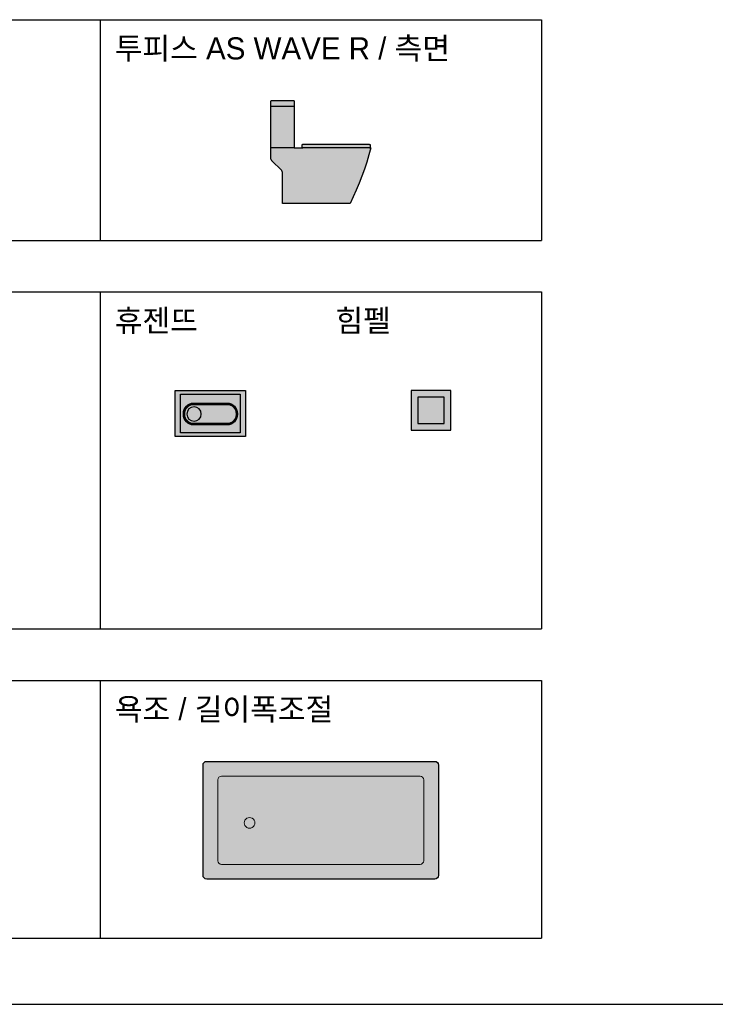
# Model space of a CAD drawing. Header units: millimetres. Extents: x 488786 to 747986, y 25193 to 95000.
# Tile 20 of 127: x 548954 to 553682, y 70628 to 77320. Entities that reach past the tile are written whole.
import ezdxf

# ---------------------------------------------------------------- set-up
doc = ezdxf.new("R2010")
doc.units = ezdxf.units.MM
for name, color, linetype in [('10. ETC', 251, 'Continuous'), ('13. TXT2', 43, 'Continuous'), ('25. 255', 255, 'Continuous'), ('6. FUR1', 181, 'Continuous')]:
    doc.layers.add(name, color=color, linetype=linetype)
doc.layers.add('7. FUR2', color=241, linetype='Continuous', lineweight=5)
doc.styles.add('YUHIHA_TEXT', font='Pretendard-Regular.ttf')

# ---------------------------------------------------------------- blocks, each defined once
blk = doc.blocks.new('YUHIHA_Sanitary_Toilet_TwoPiece_B_Side_Geometry')
at = {"layer": '25. 255'}
blk.add_hatch(color=256, dxfattribs=at).paths.add_polyline_path([(216.7, 380.2), (215, 381), (214, 382), (213.2, 383.7), (213, 398), (213.4, 399.9), (214.5, 401.5), (216.1, 402.6), (218, 403), (671, 403), (672.3, 402.8), (674, 402), (675, 401), (675.8, 399.3), (676, 385), (675.6, 383.1), (674.5, 381.5), (672.9, 380.4), (671, 380), (680, 380), (666.8, 331), (652.3, 282.3), (636.6, 234.1), (619.6, 186.3), (601.3, 139), (581.8, 92.1), (561, 45.8), (539, 0), (80, 0), (80, 207.6), (79.9, 210.6), (79.4, 213.5), (78.7, 216.3), (76.5, 221.7), (75, 224.3), (73.2, 226.6), (8.8, 291.3), (6.8, 293.5), (3.5, 298.3), (1.3, 303.7), (0.6, 306.6), (0, 312.5), (0, 380), (0, 660), (0.1, 696.1), (1.5, 698.6), (3.1, 699.6), (5, 700), (156, 699.9), (158.5, 698.6), (159.9, 696.1), (160, 660), (160, 380), (218, 380)])
at = {"layer": '6. FUR1', "linetype": 'Continuous'}
blk.add_lwpolyline([(216.7, 380.2), (215, 381), (214, 382), (213.2, 383.7), (213, 398), (213.4, 399.9), (214.5, 401.5), (216.1, 402.6), (218, 403), (671, 403), (672.3, 402.8), (674, 402), (675, 401), (675.8, 399.3), (676, 385), (675.6, 383.1), (674.5, 381.5), (672.9, 380.4), (671, 380), (680, 380), (666.8, 331), (652.3, 282.3), (636.6, 234.1), (619.6, 186.3), (601.3, 139), (581.8, 92.1), (561, 45.8), (539, 0), (80, 0), (80, 207.6), (79.9, 210.6), (79.4, 213.5), (78.7, 216.3), (76.5, 221.7), (75, 224.3), (73.2, 226.6), (8.8, 291.3), (6.8, 293.5), (3.5, 298.3), (1.3, 303.7), (0.6, 306.6), (0, 312.5), (0, 380), (0, 660), (0.1, 696.1), (1.5, 698.6), (3.1, 699.6), (5, 700), (156, 699.9), (158.5, 698.6), (159.9, 696.1), (160, 660), (160, 380), (218, 380), (216.7, 380.2)], close=True, dxfattribs=at)
at = {"layer": '6. FUR1', "color": 241, "linetype": 'Continuous', "lineweight": -3}
for points in [[(159.3, 660), (0.7, 660)], [(159.3, 380), (0.7, 380)], [(670.3, 380), (218.7, 380)]]:
    blk.add_lwpolyline(points, dxfattribs=at)
blk = doc.blocks.new('YUHIHA_Sanitary_Toilet_TwoPiece_B_Side', base_point=(340, 0))
at = {"layer": '6. FUR1'}
blk.add_blockref('YUHIHA_Sanitary_Toilet_TwoPiece_B_Side_Geometry', (0, 0), dxfattribs=at)
blk = doc.blocks.new('YUHIHA_Sanitary_Bathtub_AdjustableLW_Plan')
at = {"layer": '25. 255'}
h = blk.add_hatch(color=256, dxfattribs=at)
edge = h.paths.add_edge_path()
edge.add_line((0, 25), (0, 775))
edge.add_arc((25, 775), 25, 90, 180, ccw=False)
edge.add_line((25, 800), (1575, 800))
edge.add_arc((1575, 775), 25, 0, 90, ccw=False)
edge.add_line((1600, 775), (1600, 25))
edge.add_arc((1575, 25), 25, -90, 0, ccw=False)
edge.add_line((1575, 0), (25, 0))
edge.add_arc((25, 25), 25, 180, 270, ccw=False)
at = {"layer": '6. FUR1'}
blk.add_lwpolyline([(0, 25), (0, 775, -0.414214), (25, 800), (1575, 800, -0.414214), (1600, 775), (1600, 25, -0.414214), (1575, 0), (25, 0, -0.414214)], format="xyb", close=True, dxfattribs=at)
at = {"layer": '7. FUR2'}
blk.add_lwpolyline([(100, 125), (100, 675, -0.414214), (125, 700), (1475, 700, -0.414214), (1500, 675), (1500, 125, -0.414214), (1475, 100), (125, 100, -0.414214)], format="xyb", close=True, dxfattribs=at)
blk.add_lwpolyline([(351.4, 391.5), (347.8, 400.3), (342, 407.9), (334.4, 413.7), (325.6, 417.3), (316.1, 418.6), (306.7, 417.3), (297.9, 413.7), (290.3, 407.9), (284.5, 400.3), (280.9, 391.5), (279.6, 382.1), (280.9, 372.6), (284.5, 363.8), (290.3, 356.3), (297.9, 350.5), (306.7, 346.8), (316.1, 345.6), (325.6, 346.8), (334.4, 350.5), (342, 356.3), (347.8, 363.8), (351.4, 372.6), (352.7, 382.1)], close=True, dxfattribs=at)
blk = doc.blocks.new('YUHIHA_Sanitary_Ventilator_Huzentte_Plan', base_point=(70368.4, 16138.7))
at = {"layer": '25. 255'}
blk.add_hatch(color=256, dxfattribs=at).paths.add_polyline_path([(70129.9, 15982.2), (70606.9, 15982.2), (70606.9, 16295.2), (70129.9, 16295.2)])
at = {"layer": '6. FUR1'}
blk.add_lwpolyline([(70129.9, 15982.2), (70606.9, 15982.2), (70606.9, 16295.2), (70129.9, 16295.2)], close=True, dxfattribs=at)
at = {"layer": '6. FUR1', "color": 241, "linetype": 'Continuous', "lineweight": -3}
blk.add_lwpolyline([(70165.9, 16006.2), (70570.9, 16006.2), (70570.9, 16271.2), (70165.9, 16271.2)], close=True, dxfattribs=at)
for points in [[(70254.9, 16061.2), (70481.9, 16061.2, 0.414214), (70551.9, 16131.2), (70551.9, 16139.2, 0.414214), (70481.9, 16209.2), (70254.9, 16209.2, 0.414214), (70184.9, 16139.2), (70184.9, 16131.2, 0.414214)], [(70254.9, 16064.2), (70481.9, 16064.2, 0.414214), (70548.9, 16131.2), (70548.9, 16139.2, 0.414214), (70481.9, 16206.2), (70254.9, 16206.2, 0.414214), (70187.9, 16139.2), (70187.9, 16131.2, 0.414214)], [(70254.9, 16067.2), (70481.9, 16067.2, 0.414214), (70545.9, 16131.2), (70545.9, 16139.2, 0.414214), (70481.9, 16203.2), (70254.9, 16203.2, 0.414214), (70190.9, 16139.2), (70190.9, 16131.2, 0.414214)], [(70254.9, 16070.2), (70481.9, 16070.2, 0.414214), (70542.9, 16131.2), (70542.9, 16139.2, 0.414214), (70481.9, 16200.2), (70254.9, 16200.2, 0.414214), (70193.9, 16139.2), (70193.9, 16131.2, 0.414214)]]:
    blk.add_lwpolyline(points, format="xyb", close=True, dxfattribs=at)
blk.add_circle((70479.3, 16135.2), 49, dxfattribs=at)
blk = doc.blocks.new('YUHIHA_Sanitary_Ventilator_Himpel_Plan', base_point=(551750, 74665))
at = {"layer": '25. 255'}
blk.add_hatch(color=256, dxfattribs=at).paths.add_polyline_path([(551615, 74530), (551885, 74530), (551885, 74800), (551615, 74800)])
at = {"layer": '6. FUR1', "ltscale": 0.5}
blk.add_lwpolyline([(551615, 74530), (551885, 74530), (551885, 74800), (551615, 74800)], close=True, dxfattribs=at)
at = {"layer": '6. FUR1'}
blk.add_lwpolyline([(551660, 74575), (551840, 74575), (551840, 74755), (551660, 74755)], close=True, dxfattribs=at)

msp = doc.modelspace()

# ---------------------------------------------------------------- linework, layer by layer
at = {"layer": '10. ETC'}
for p, q in [((543500, 77320), (552500, 77320)), ((549500, 77320), (549500, 75820)), ((552500, 77320), (552500, 75820)), ((543500, 75820), (552500, 75820)), ((543500, 75470), (552500, 75470)), ((549500, 75470), (549500, 73179.3)), ((552500, 75470), (552500, 73179.3)), ((543500, 73179.3), (552500, 73179.3)), ((543500, 72829.3), (552500, 72829.3)), ((549500, 72829.3), (549500, 71078.1)), ((552500, 72829.3), (552500, 71078.1)), ((543500, 71078.1), (552500, 71078.1)), ((532200, 70628.1), (585400, 70628.1))]:
    msp.add_line(p, q, dxfattribs=at)

# ---------------------------------------------------------------- block references
for name, p in [('YUHIHA_Sanitary_Ventilator_Himpel_Plan', (551750, 74665)), ('YUHIHA_Sanitary_Bathtub_AdjustableLW_Plan', (550200, 71479.3))]:
    msp.add_blockref(name, p)
at = {"layer": '6. FUR1'}
msp.add_blockref('YUHIHA_Sanitary_Toilet_TwoPiece_B_Side', (551000, 76070), dxfattribs=at)
at = {"layer": '6. FUR1', "xscale": -1}
msp.add_blockref('YUHIHA_Sanitary_Ventilator_Huzentte_Plan', (550250, 74643.5), dxfattribs=at)

# ---------------------------------------------------------------- texts
at = {"layer": '13. TXT2', "color": 7, "char_height": 150, "attachment_point": 1, "style": 'YUHIHA_TEXT'}
for s, insert, width in [('투피스 AS WAVE R / 측면', (549600, 77200), 2800), ('휴젠뜨', (549600, 75350), 1300), ('힘펠', (551100, 75350), 1300), ('욕조 / 길이폭조절', (549600, 72709.3), 2800)]:
    msp.add_mtext(s, dxfattribs=dict(at, insert=insert, width=width))

doc.saveas('drawing.dxf')
